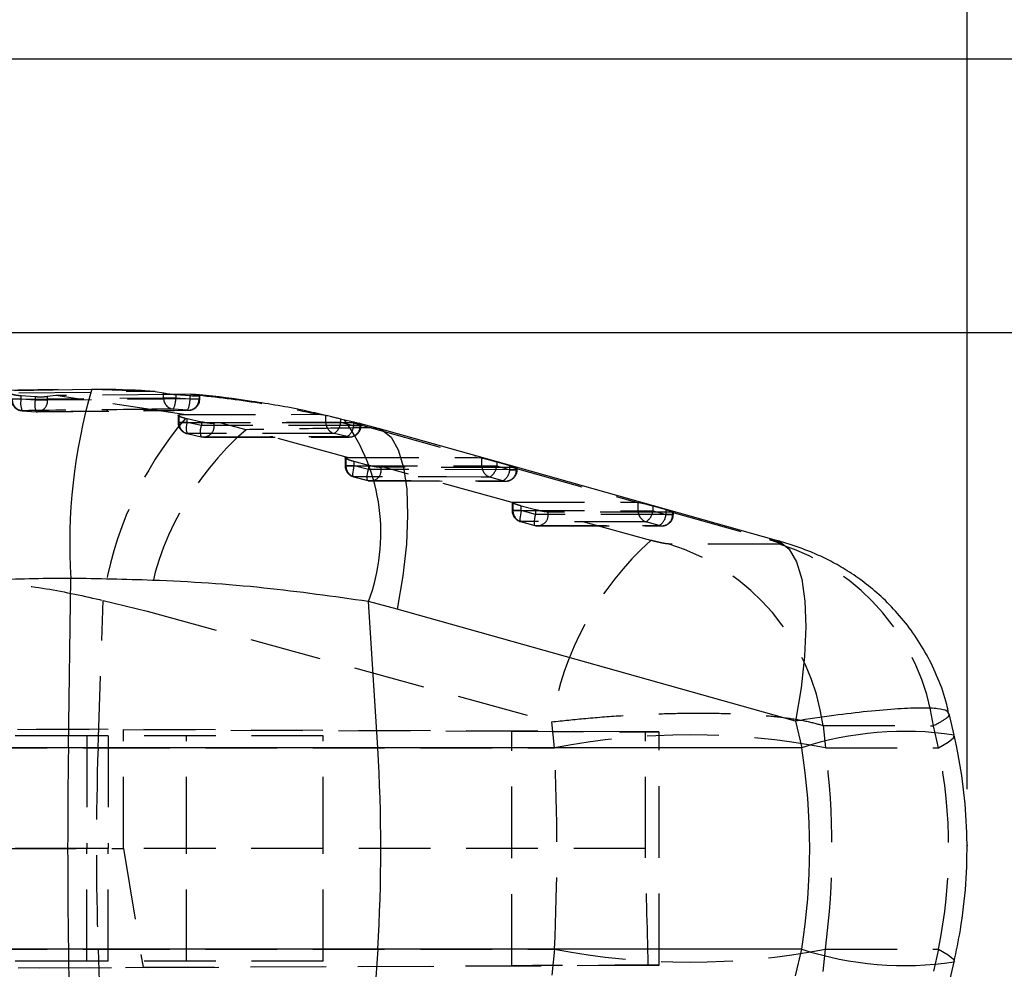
# Model space of a CAD drawing. Extents: x 34 to 402, y 18 to 253.
# Tile 15 of 25: x 228 to 245, y 123 to 140. Entities that reach past the tile are written whole.
import ezdxf

# ---------------------------------------------------------------- set-up
doc = ezdxf.new("R2010")
doc.units = 0
doc.header["$PDSIZE"] = -1
doc.linetypes.add('HIDDEN', pattern=[1.905, 1.27, -0.635])
doc.layers.get('0').update_dxf_attribs({"linetype": 'CONTINUOUS'})
doc.styles.add('SLDTEXTSTYLE0', font='TXT', dxfattribs={"width": 0.75})
doc.dimstyles.new('SLDDIMSTYLE0', dxfattribs={"dimtxt": 3.5, "dimasz": 3.302, "dimexe": 0, "dimexo": 0.0625, "dimgap": 0.875, "dimtad": 1, "dimdec": 0, "dimrnd": 1e-09, "dimzin": 12, "dimtxsty": 'SLDTEXTSTYLE0', "dimsah": 1, "dimcen": 0.09, "dimazin": 3, "dimtfac": 1, "dimtdec": 0, "dimtofl": 0, "dimtmove": 0, "dimatfit": 3, "dimtolj": 1, "dimtzin": 12})
doc.dimstyles.new('SLDDIMSTYLE2', dxfattribs={"dimtxt": 3.5, "dimasz": 3.302, "dimexe": 0, "dimexo": 0.0625, "dimgap": 0.875, "dimtad": 1, "dimdec": 3, "dimrnd": 1e-09, "dimzin": 12, "dimtxsty": 'SLDTEXTSTYLE0', "dimsah": 1, "dimcen": 0.09, "dimazin": 3, "dimtfac": 1, "dimtdec": 3, "dimtofl": 0, "dimtmove": 0, "dimatfit": 3, "dimtolj": 1, "dimtzin": 12})

# ---------------------------------------------------------------- blocks, each defined once
blk = doc.blocks.new('_D_2')
at = {"color": 179, "linetype": 'CONTINUOUS'}
for p, q in [((132.745, 128.468), (132.745, 162.423)), ((244.748, 126.396), (244.748, 162.423)), ((132.745, 161.423), (244.748, 161.423))]:
    blk.add_line(p, q, dxfattribs=at)
for points in [[(132.745, 161.423), (136.047, 160.915), (136.047, 161.931)], [(244.748, 161.423), (241.446, 161.931), (241.446, 160.915)]]:
    blk.add_solid(points, dxfattribs=at)
at = {"color": 179, "linetype": 'CONTINUOUS', "insert": (185.026, 165.935, 0.1), "char_height": 3.5, "attachment_point": 1, "style": 'SLDTEXTSTYLE0'}
blk.add_mtext('112', dxfattribs=at)
blk = doc.blocks.new('_D_3')
at = {"color": 179, "linetype": 'CONTINUOUS'}
for p, q in [((192.743, 139.342), (268.179, 139.342)), ((267.179, 139.342), (267.179, 111.342)), ((192.743, 111.342), (268.179, 111.342))]:
    blk.add_line(p, q, dxfattribs=at)
for points in [[(267.179, 139.342), (266.671, 136.04), (267.687, 136.04)], [(267.179, 111.342), (267.687, 114.644), (266.671, 114.644)]]:
    blk.add_solid(points, dxfattribs=at)
at = {"color": 179, "linetype": 'CONTINUOUS', "insert": (262.668, 121.855, -18.401), "char_height": 3.5, "attachment_point": 1, "rotation": 90, "style": 'SLDTEXTSTYLE0'}
blk.add_mtext('28', dxfattribs=at)
blk = doc.blocks.new('_D_4')
at = {"color": 179, "linetype": 'CONTINUOUS'}
for p, q in [((193.593, 134.492), (256.179, 134.492)), ((255.179, 134.492), (255.179, 116.192)), ((193.593, 116.192), (256.179, 116.192))]:
    blk.add_line(p, q, dxfattribs=at)
for points in [[(255.179, 134.492), (254.671, 131.19), (255.687, 131.19)], [(255.179, 116.192), (255.687, 119.494), (254.671, 119.494)]]:
    blk.add_solid(points, dxfattribs=at)
at = {"color": 179, "linetype": 'CONTINUOUS', "insert": (250.668, 119.915, -18.401), "char_height": 3.5, "attachment_point": 1, "rotation": 90, "style": 'SLDTEXTSTYLE0'}
blk.add_mtext('18,3', dxfattribs=at)

msp = doc.modelspace()

# ---------------------------------------------------------------- linework, layer by layer
at = {"color": 7, "linetype": 'CONTINUOUS'}
for p, q in [((228.63953, 133.48187), (226.45052, 133.44609)), ((227.86113, 133.45902), (229.23187, 133.48482)), ((230.35576, 133.44079), (230.50523, 133.41977)), ((230.98755, 133.39484), (230.69252, 133.39221)), ((230.72109, 133.38982), (230.9743, 133.37103)), ((231.13448, 133.37855), (230.98755, 133.39484)), ((231.14348, 133.37609), (231.13448, 133.37855)), ((233.64235, 132.96026), (233.71162, 132.94369)), ((233.71162, 132.94369), (233.87571, 132.90321)), ((234.31236, 132.78545), (234.00254, 132.87114)), ((236.39877, 132.20245), (234.31324, 132.78858)), ((241.3714, 130.80491), (236.39877, 132.20245)), ((228.81824, 127.12708), (228.86153, 130.13025)), ((234.30103, 127.12708), (234.13698, 129.71934)), ((234.64918, 129.58498), (234.13698, 129.71934)), ((241.70865, 127.60072), (234.64918, 129.58498)), ((241.70865, 127.60072), (241.81833, 127.12708)), ((244.51802, 127.35303), (244.4292, 127.73656)), ((228.81824, 127.12708), (205.20951, 127.12708)), ((234.30103, 127.12708), (228.81824, 127.12708)), ((241.81833, 127.12708), (234.30103, 127.12708)), ((228.81824, 123.55707), (205.20951, 123.55707)), ((234.30103, 123.55707), (228.81824, 123.55707)), ((228.81824, 123.55707), (228.86153, 120.55389)), ((234.30103, 123.55707), (234.13698, 120.96481)), ((241.81833, 123.55707), (234.30103, 123.55707)), ((241.70865, 123.08343), (241.81833, 123.55707)), ((244.42921, 122.94762), (244.51802, 123.33112))]:
    msp.add_line(p, q, dxfattribs=at)
at = {"color": 7, "linetype": 'HIDDEN'}
for p, q in [((227.93894, 133.4209), (230.31252, 133.44686)), ((228.23056, 133.34834), (227.97923, 133.3661)), ((227.97923, 133.30596), (227.97923, 133.3661)), ((228.23056, 133.34834), (228.23056, 133.28832)), ((228.59687, 133.37354), (228.4502, 133.35421)), ((228.4502, 133.28832), (228.4502, 133.35421)), ((230.69252, 133.39221), (228.59687, 133.37354)), ((230.86494, 133.03558), (228.59687, 133.37354)), ((229.23187, 133.48482), (230.31252, 133.44686)), ((230.31252, 133.44686), (230.35576, 133.44079)), ((230.50523, 133.33371), (230.50523, 133.41977)), ((230.72109, 133.38982), (230.72109, 133.33371)), ((230.9743, 133.31405), (230.9743, 133.37103)), ((231.13448, 133.37855), (231.13448, 133.31405)), ((231.14946, 133.31405), (231.14946, 133.37239)), ((227.97923, 133.30596), (227.80785, 133.30596)), ((227.82282, 133.30596), (230.50523, 133.33371)), ((228.23056, 133.28832), (227.97923, 133.30596)), ((228.4502, 133.28832), (228.23056, 133.28832)), ((231.13448, 133.31405), (228.4502, 133.28832)), ((230.50523, 133.33371), (230.72109, 133.33371)), ((230.72109, 133.33371), (230.9743, 133.31405)), ((230.9743, 133.31405), (231.14899, 133.31405)), ((227.99878, 133.1034), (228.24781, 133.08594)), ((228.26435, 133.08288), (230.94827, 133.11006)), ((230.93054, 133.1118), (230.67964, 133.13126)), ((230.76309, 133.01976), (230.76309, 132.89556)), ((230.77808, 133.02884), (230.86494, 133.03558)), ((230.77808, 133.02884), (230.77808, 132.89556)), ((230.86494, 133.03558), (233.25288, 133.03937)), ((233.25288, 133.03937), (233.38148, 133.02496)), ((233.38148, 132.89834), (233.38148, 133.02496)), ((230.92628, 132.89556), (230.76309, 132.89556)), ((230.77808, 132.89556), (233.38148, 132.89834)), ((230.92628, 132.95749), (230.89247, 132.96524)), ((230.92628, 132.89556), (230.92628, 132.95749)), ((231.17585, 132.90286), (230.92628, 132.95749)), ((231.17585, 132.84019), (230.92628, 132.89556)), ((231.17585, 132.90286), (231.17585, 132.84019)), ((231.40367, 132.84019), (231.17585, 132.84019)), ((231.50376, 132.88849), (231.40367, 132.87971)), ((231.40367, 132.84019), (231.40367, 132.87971)), ((233.99086, 132.84086), (231.40367, 132.84019)), ((233.87502, 132.88716), (231.50376, 132.88849)), ((231.97048, 132.76615), (231.50376, 132.88849)), ((233.38148, 132.89834), (233.64235, 132.89834)), ((233.64235, 132.96026), (233.64235, 132.89834)), ((233.64235, 132.89834), (233.87571, 132.84086)), ((233.87502, 132.88716), (234.18682, 132.80209)), ((233.99086, 132.87512), (233.87502, 132.88716)), ((233.87571, 132.84086), (233.87571, 132.90321)), ((233.87571, 132.84086), (234.00583, 132.84086)), ((234.00366, 132.87247), (233.99086, 132.87512)), ((233.99086, 132.87512), (233.99086, 132.84086)), ((234.00585, 132.84086), (234.00585, 132.87264)), ((230.92661, 132.6971), (230.92337, 132.69711)), ((230.92661, 132.6971), (231.17386, 132.64228)), ((233.76336, 132.27606), (231.97048, 132.76615)), ((233.75956, 132.64331), (233.52852, 132.70023)), ((234.18682, 132.80209), (236.07051, 132.27237)), ((234.18682, 132.80209), (234.31302, 132.78843)), ((231.17386, 132.64228), (231.17044, 132.64229)), ((231.21586, 132.6341), (233.80285, 132.63662)), ((233.72362, 132.26928), (233.72362, 132.12737)), ((233.88681, 132.12737), (233.72362, 132.12737)), ((233.73861, 132.27556), (233.76336, 132.27606)), ((233.73861, 132.27556), (233.73861, 132.12737)), ((233.73861, 132.12737), (236.14967, 132.12359)), ((233.76336, 132.27606), (236.07051, 132.27237)), ((233.88681, 132.12737), (233.88681, 132.20033)), ((234.13639, 132.13423), (233.88681, 132.20033)), ((234.13639, 132.06038), (233.88681, 132.12737)), ((234.13639, 132.13423), (234.13639, 132.06038)), ((236.07051, 132.27237), (236.14967, 132.26665)), ((236.14967, 132.12359), (236.14967, 132.26665)), ((236.41053, 132.19861), (236.64389, 132.13294)), ((236.41053, 132.19861), (236.41053, 132.12359)), ((236.64389, 132.05674), (236.64389, 132.13294)), ((234.36421, 132.06038), (234.13639, 132.06038)), ((234.40631, 132.10028), (234.36421, 132.09878)), ((234.36421, 132.06038), (234.36421, 132.09878)), ((236.75904, 132.05674), (234.36421, 132.06038)), ((236.69448, 132.09691), (234.40631, 132.10028)), ((236.68416, 131.47744), (234.40631, 132.10028)), ((236.14967, 132.12359), (236.41053, 132.12359)), ((236.41053, 132.12359), (236.64389, 132.05674)), ((236.64389, 132.05674), (236.77402, 132.05674)), ((236.75904, 132.0931), (236.69448, 132.09691)), ((236.69448, 132.09691), (238.89106, 131.47938)), ((236.77145, 132.0922), (236.75904, 132.0931)), ((236.75904, 132.0931), (236.75904, 132.05674)), ((236.77403, 132.05674), (236.77403, 132.09356)), ((233.874, 131.93131), (234.12357, 131.86432)), ((233.87793, 131.93129), (234.12751, 131.8643)), ((234.17589, 131.85744), (236.57073, 131.85376)), ((236.52242, 131.86063), (236.28906, 131.92748)), ((236.68416, 131.47736), (236.68416, 131.33263)), ((236.69915, 131.48137), (238.89106, 131.47938)), ((236.69915, 131.48137), (236.69915, 131.33263)), ((238.89106, 131.47938), (238.91785, 131.47871)), ((238.91785, 131.33071), (238.91785, 131.47871)), ((236.84734, 131.33263), (236.68444, 131.33263)), ((236.69915, 131.33263), (238.91785, 131.33071)), ((236.84734, 131.33263), (236.84734, 131.41376)), ((237.09692, 131.3472), (236.84734, 131.41376)), ((237.09692, 131.26563), (236.84734, 131.33263)), ((237.09692, 131.3472), (237.09692, 131.26563)), ((237.32474, 131.26563), (237.09692, 131.26563)), ((239.14469, 130.80433), (237.30999, 131.30627)), ((237.32474, 131.30556), (237.30999, 131.30627)), ((237.32474, 131.26563), (237.32474, 131.30556)), ((239.51499, 131.30401), (237.32474, 131.30556)), ((239.52723, 131.26389), (237.32474, 131.26563)), ((238.91785, 131.33071), (239.17872, 131.33071)), ((239.17872, 131.41745), (239.41208, 131.35139)), ((239.17872, 131.41745), (239.17872, 131.33071)), ((239.17872, 131.33071), (239.41208, 131.26389)), ((239.41208, 131.26389), (239.41208, 131.35139)), ((239.41208, 131.26389), (239.54221, 131.26389)), ((239.52723, 131.30387), (239.51499, 131.30401)), ((239.51499, 131.30401), (241.24416, 130.81813)), ((239.5393, 131.30452), (239.52723, 131.30387)), ((239.52723, 131.30387), (239.52723, 131.26389)), ((239.54222, 131.26389), (239.54222, 131.30706)), ((236.83452, 131.13658), (237.08409, 131.06957)), ((236.83847, 131.13655), (237.08804, 131.06955)), ((239.29064, 131.06778), (239.05728, 131.1346)), ((237.13657, 131.06268), (239.33906, 131.06092)), ((241.42415, 130.73673), (239.47069, 130.73933)), ((241.24416, 130.81813), (241.37112, 130.80455)), ((229.34427, 127.12708), (229.43464, 129.7403)), ((229.43464, 129.7403), (230.2125, 129.54938)), ((230.2125, 129.54938), (237.38656, 127.58792)), ((237.4363, 127.12708), (237.38656, 127.58792)), ((203.15405, 127.56656), (229.79449, 127.45021)), ((239.04611, 127.41149), (203.55339, 127.56656)), ((229.79449, 127.45021), (236.68098, 127.42074)), ((229.79449, 125.34207), (229.79449, 127.45021)), ((236.68098, 123.26341), (236.68098, 127.42074)), ((242.19585, 127.5229), (244.15262, 127.51934)), ((242.19585, 127.5229), (242.23858, 127.12708)), ((244.24346, 127.12708), (244.15262, 127.51934)), ((229.14769, 127.34207), (203.1039, 127.34207)), ((229.14769, 127.34207), (229.14769, 125.34207)), ((233.33542, 127.34207), (229.14769, 127.34207)), ((229.52315, 127.34207), (229.52315, 125.34207)), ((230.91042, 125.34207), (230.91042, 127.34207)), ((233.33542, 125.34207), (233.33542, 127.34207)), ((239.04611, 125.34207), (239.04611, 127.41149)), ((239.28947, 123.274), (239.28947, 127.41014)), ((223.35956, 127.12708), (229.34427, 127.12708)), ((229.34427, 127.12708), (237.4363, 127.12708)), ((242.23858, 127.12708), (244.24346, 127.12708)), ((229.14769, 125.34207), (202.90945, 125.34207)), ((202.9206, 125.34207), (229.79449, 125.34207)), ((233.33542, 125.34207), (229.14769, 125.34207)), ((229.14769, 123.34207), (229.14769, 125.34207)), ((229.52315, 123.34207), (229.52315, 125.34207)), ((229.79449, 125.34207), (230.14106, 123.23542)), ((239.04611, 125.34207), (229.79449, 125.34207)), ((230.91042, 123.34207), (230.91042, 125.34207)), ((233.33542, 123.34207), (233.33542, 125.34207)), ((223.35956, 123.55707), (229.34427, 123.55707)), ((229.34427, 123.55707), (229.43464, 120.94385)), ((229.34427, 123.55707), (237.4363, 123.55707)), ((237.4363, 123.55707), (237.38656, 123.09623)), ((242.19585, 123.16125), (242.23858, 123.55707)), ((242.23858, 123.55707), (244.24346, 123.55707)), ((244.24346, 123.55707), (244.15262, 123.16481)), ((229.14769, 123.34207), (203.1039, 123.34207)), ((203.16135, 123.11759), (230.14106, 123.23542)), ((203.54609, 123.11759), (239.09642, 123.27291)), ((233.33542, 123.34207), (229.14769, 123.34207)), ((230.14106, 123.23542), (236.68098, 123.26341))]:
    msp.add_line(p, q, dxfattribs=at)
at = {"color": 8, "linetype": 'CONTINUOUS', "flags": 128}
for points in [[(234.31302, 132.78843), (234.3763, 132.76437), (234.53744, 132.63197), (234.66634, 132.4081), (234.75982, 132.09823), (234.81563, 131.7099), (234.8324, 131.2526), (234.80972, 130.73745), (234.74815, 130.17702), (234.64918, 129.58498)], [(241.37112, 130.80455), (241.43388, 130.78078), (241.59529, 130.64863), (241.72446, 130.42491), (241.81822, 130.11507), (241.87429, 129.72667), (241.8913, 129.26921), (241.86884, 128.75382), (241.80746, 128.1931), (241.70865, 127.60072)]]:
    msp.add_lwpolyline(points, dxfattribs=at)
at = {"color": 7, "linetype": 'HIDDEN', "flags": 128}
for points in [[(233.87793, 131.93129), (233.87044, 131.93339), (233.86525, 131.94341), (233.86256, 131.96094), (233.86248, 131.98526), (233.86502, 132.01538), (233.87008, 132.05007), (233.87744, 132.08792), (233.88681, 132.12737)], [(234.12751, 131.8643), (234.12001, 131.8664), (234.11482, 131.87642), (234.11213, 131.89395), (234.11205, 131.91827), (234.11459, 131.94839), (234.11965, 131.98308), (234.12701, 132.02093), (234.13639, 132.06038)], [(236.28906, 131.92748), (236.13593, 131.92772), (235.52343, 131.92868), (233.87793, 131.93129)], [(234.12751, 131.8643), (234.28063, 131.86406), (234.89313, 131.86312), (236.52242, 131.86063)], [(236.84734, 131.33263), (236.83797, 131.29317), (236.8306, 131.25532), (236.82555, 131.22062), (236.823, 131.1905), (236.82308, 131.16618), (236.82577, 131.14866), (236.83097, 131.13865), (236.83847, 131.13655)], [(237.09692, 131.26563), (237.08754, 131.22617), (237.08017, 131.18831), (237.07512, 131.15362), (237.07257, 131.1235), (237.07265, 131.09918), (237.07535, 131.08165), (237.08054, 131.07164), (237.08804, 131.06955)], [(239.05728, 131.1346), (238.90415, 131.13473), (238.29164, 131.13527), (236.83847, 131.13655)], [(237.08804, 131.06955), (237.24117, 131.06942), (237.85368, 131.06893), (239.29064, 131.06778)], [(244.24346, 127.12708), (244.41636, 127.22546), (244.506, 127.30665), (244.51803, 127.35298)], [(244.24346, 123.55707), (244.41636, 123.45869), (244.506, 123.37749), (244.51803, 123.33116)]]:
    msp.add_lwpolyline(points, dxfattribs=at)
at = {"color": 7, "linetype": 'CONTINUOUS'}
for centre, radius, start, end in [((238.6973, 130.74214), 9.85478, 163.840644, 183.559775), ((230.90743, 130.93353), 3.45025, 339.395647, 35.634524), ((353.41739, 125.34207), 124.61194, 179.1792381, 180.8207619), ((205.9373, 125.34207), 28.41984, 356.398973, 3.601027)]:
    msp.add_arc(centre, radius, start, end, dxfattribs=at)
at = {"color": 7, "linetype": 'HIDDEN'}
for centre, radius, start, end in [((228.01085, 133.30596), 0.203, 180, 266.33202), ((228.02025, 133.29975), 0.19752, 178.200101, 263.759949), ((228.29986, 133.23469), 0.32846, 167.46811, 203.559902), ((228.54657, 133.21333), 0.32478, 166.649962, 203.092724), ((228.25613, 133.28002), 0.19425, 267.546961, 2.449743), ((230.70275, 133.32752), 0.19762, 178.206845, 263.282484), ((230.2948, 133.31553), 0.42667, 334.414544, 2.442097), ((230.94049, 133.30572), 0.19417, 267.061418, 2.458437), ((230.54276, 133.30156), 0.43172, 333.924746, 1.656987), ((230.94646, 133.31405), 0.203, 270.504665, 0), ((228.26218, 133.28832), 0.203, 265.640237, 270.597757), ((235.70983, 128.84557), 6.33866, 139.463869, 171.885386), ((230.96609, 132.89556), 0.203, 180, 257.8518), ((230.97803, 132.8904), 0.20002, 178.519057, 255.102301), ((231.17636, 132.79265), 0.27042, 157.631081, 200.689061), ((231.42366, 132.7344), 0.26945, 156.880745, 199.987942), ((231.21164, 132.83079), 0.19226, 258.665153, 2.803401), ((233.58156, 132.89322), 0.20015, 178.532262, 254.631528), ((233.39743, 132.90731), 0.24509, 302.335043, 357.903372), ((233.79892, 132.83141), 0.19217, 258.181129, 2.819499), ((233.6282, 132.85346), 0.24783, 302.009841, 357.085373), ((233.80285, 132.84086), 0.203, 269.994339, 0), ((235.39263, 128.80717), 5.23304, 130.84019, 171.846106), ((231.21567, 132.84019), 0.203, 257.12902, 270.037015), ((233.92662, 132.12737), 0.203, 180, 254.974932), ((233.93947, 132.12255), 0.20091, 178.622673, 252.164578), ((234.17266, 132.0507), 0.19179, 256.382221, 2.895194), ((236.3505, 132.11875), 0.20089, 178.619247, 252.190765), ((236.157, 132.14496), 0.25444, 301.267895, 355.182013), ((236.56749, 132.04705), 0.1918, 256.408627, 2.893949), ((236.39037, 132.0781), 0.25442, 301.267462, 355.184019), ((236.57103, 132.05674), 0.203, 269.913263, 0), ((234.1762, 132.06038), 0.203, 254.974736, 269.912224), ((236.88716, 131.33263), 0.203, 180, 254.971718), ((236.90003, 131.32783), 0.20093, 178.628826, 252.159838), ((237.13322, 131.25592), 0.19177, 256.373757, 2.902054), ((239.11871, 131.3259), 0.20092, 178.626379, 252.196808), ((238.92514, 131.35208), 0.25447, 301.282638, 355.184221), ((239.3357, 131.25419), 0.19178, 256.412575, 2.900469), ((239.1585, 131.28525), 0.25448, 301.284175, 355.184501), ((239.33922, 131.26389), 0.203, 269.955314, 0), ((237.13673, 131.26563), 0.203, 254.971324, 269.954234), ((242.8336, 126.69922), 5.51906, 131.943296, 170.733736), ((238.28159, 126.96918), 3.95323, 8.051735, 72.49483), ((240.2387, 126.9658), 3.95287, 8.049779, 72.548657), ((239.83744, 114.63432), 12.72142, 79.120303, 100.879697), ((281.2756, 125.34207), 51.96199, 178.031381, 181.968619), ((239.83744, 136.04983), 12.72142, 259.120303, 280.879697)]:
    msp.add_arc(centre, radius, start, end, dxfattribs=at)
at = {"color": 8, "linetype": 'CONTINUOUS'}
for centre, radius, start, end in [((243.64404, 121.5532), 5.86527, 81.430466, 108.136127), ((243.64402, 129.13081), 5.86513, 251.863642, 278.569942)]:
    msp.add_arc(centre, radius, start, end, dxfattribs=at)
at = {"color": 7, "linetype": 'HIDDEN'}
for centre, major_axis, ratio, start_param, end_param in [((235.22937, 127.42784), (4.0601, -0.0177), 0.00020477, 5.07801161, 6.63117943), ((234.70074, 125.34207), (0, 10.27943), 0.27022516, 4.53785606, 4.88692191), ((234.70074, 125.34207), (0, 10.27943), 0.74460488, 4.53785606, 4.88692191), ((232.61092, 125.34207), (11.81198, 0), 0.87025457, 6.10865238, 6.45771823), ((235.22937, 102.76998), (0.20922, 58.06049), 0.06983591, 5.07355562, 5.11193522), ((235.22937, 123.25631), (4.0601, 0.0177), 0.00020477, 5.9735708, 7.48835901)]:
    msp.add_ellipse(centre, major_axis=major_axis, ratio=ratio, start_param=start_param, end_param=end_param, dxfattribs=at)
at = {"color": 7, "linetype": 'CONTINUOUS'}
msp.add_ellipse((232.61092, 125.34207), major_axis=(0, 10.27943), ratio=0.90952933, start_param=4.53785606, end_param=4.88692191, dxfattribs=at)
at = {"color": 7, "linetype": 'HIDDEN'}
for points, knots in [([(227.97923, 133.3661), (227.95701, 133.3679), (227.91259, 133.37151), (227.85849, 133.38033), (227.81943, 133.3902), (227.81198, 133.39621), (227.80825, 133.39923)], [0, 0, 0, 0, 0.24846332, 0.49682887, 0.7474873, 1, 1, 1, 1]), ([(228.4502, 133.35421), (228.43955, 133.35215), (228.41825, 133.34803), (228.36313, 133.34466), (228.29824, 133.34422), (228.25302, 133.34697), (228.23056, 133.34834)], [0, 0, 0, 0, 0.25159214, 0.50325255, 0.75331468, 1, 1, 1, 1]), ([(230.98755, 133.39484), (231.37119, 133.35304), (232.14268, 133.26899), (232.88147, 133.11619), (233.25288, 133.03937)], [0, 0, 0, 0, 0.4972715, 1, 1, 1, 1]), ([(230.67964, 133.13126), (230.62865, 133.13077), (230.37369, 133.12832), (229.48006, 133.11956), (228.63744, 133.11037), (227.99878, 133.1034)], [0, 0, 0, 0, 0.05706023, 0.28530088, 1, 1, 1, 1]), ([(228.24781, 133.08594), (228.2988, 133.08647), (228.55374, 133.08914), (229.44797, 133.09826), (230.29124, 133.10596), (230.93054, 133.1118)], [0, 0, 0, 0, 0.05702029, 0.2851024, 1, 1, 1, 1]), ([(230.76609, 133.01976), (230.76546, 133.02188), (230.76418, 133.02619), (230.7734, 133.02795), (230.77808, 133.02884)], [0, 0, 0, 0, 0.49230296, 1, 1, 1, 1]), ([(230.89247, 132.96524), (230.87154, 132.9709), (230.82966, 132.98221), (230.78394, 133.00044), (230.77169, 133.01017), (230.76556, 133.01504)], [0, 0, 0, 0, 0.33319987, 0.66633862, 1, 1, 1, 1]), ([(231.40367, 132.87971), (231.39327, 132.87865), (231.37247, 132.87654), (231.31885, 132.87946), (231.25582, 132.88712), (231.20626, 132.89612), (231.18025, 132.90189), (231.17585, 132.90286)], [0, 0, 0, 0, 0.23724546, 0.47452051, 0.71143042, 0.95126027, 1, 1, 1, 1]), ([(233.52852, 132.70023), (233.4775, 132.70018), (233.22245, 132.69998), (232.35512, 132.69918), (231.53884, 132.69799), (230.92661, 132.6971)], [0, 0, 0, 0, 0.05881605, 0.29408162, 1, 1, 1, 1]), ([(234.18682, 132.80209), (233.76205, 132.79544), (233.02191, 132.78386), (232.28463, 132.77144), (231.97048, 132.76615)], [0, 0, 0, 0, 0.573898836, 1, 1, 1, 1]), ([(231.17386, 132.64228), (231.22487, 132.64232), (231.47992, 132.64252), (232.34181, 132.64308), (233.15271, 132.64321), (233.75956, 132.64331)], [0, 0, 0, 0, 0.05918505, 0.29592469, 1, 1, 1, 1]), ([(233.88681, 132.20033), (233.86407, 132.20679), (233.81859, 132.2197), (233.76482, 132.24048), (233.73055, 132.25847), (233.71833, 132.27194), (233.73182, 132.27435), (233.73861, 132.27556)], [0, 0, 0, 0, 0.201202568, 0.402337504, 0.604301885, 0.800872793, 1, 1, 1, 1]), ([(234.36421, 132.09878), (234.35381, 132.09864), (234.33302, 132.09836), (234.27958, 132.10439), (234.21668, 132.1151), (234.16703, 132.12623), (234.14085, 132.13307), (234.13639, 132.13423)], [0, 0, 0, 0, 0.23575425, 0.4714858, 0.70834148, 0.95024267, 1, 1, 1, 1]), ([(236.14967, 132.26665), (236.16009, 132.26476), (236.18092, 132.26099), (236.23414, 132.24749), (236.29743, 132.23031), (236.35927, 132.21302), (236.39598, 132.2027), (236.41053, 132.19861)], [0, 0, 0, 0, 0.20803258, 0.41582705, 0.62992892, 0.85325059, 1, 1, 1, 1]), ([(236.64389, 132.13294), (236.66466, 132.12708), (236.70623, 132.11537), (236.74993, 132.10254), (236.77316, 132.09501), (236.7717, 132.09392), (236.77121, 132.09356)], [0, 0, 0, 0, 0.28769367, 0.57565897, 0.85682104, 1, 1, 1, 1]), ([(236.68416, 131.47744), (236.68416, 131.47755), (236.68434, 131.4801), (236.69191, 131.48075), (236.69915, 131.48137)], [0, 0, 0, 0, 0.04418934, 1, 1, 1, 1]), ([(236.84734, 131.41376), (236.82461, 131.42017), (236.77915, 131.43298), (236.72583, 131.45236), (236.69052, 131.46864), (236.68621, 131.4746), (236.68416, 131.47744)], [0, 0, 0, 0, 0.25613843, 0.51227436, 0.76753218, 1, 1, 1, 1]), ([(238.91785, 131.47871), (238.92817, 131.47763), (238.94881, 131.47546), (239.00156, 131.46414), (239.06423, 131.44867), (239.1263, 131.43213), (239.16344, 131.42173), (239.17872, 131.41745)], [0, 0, 0, 0, 0.20667058, 0.41314253, 0.62482308, 0.84565329, 1, 1, 1, 1]), ([(237.30999, 131.30627), (237.29638, 131.30772), (237.26915, 131.31062), (237.20905, 131.32104), (237.14939, 131.3337), (237.11217, 131.34328), (237.09692, 131.3472)], [0, 0, 0, 0, 0.26909027, 0.53805026, 0.81069236, 1, 1, 1, 1]), ([(239.41208, 131.35139), (239.433, 131.34538), (239.47486, 131.33334), (239.51856, 131.31909), (239.54159, 131.31), (239.53989, 131.30778), (239.53934, 131.30706)], [0, 0, 0, 0, 0.28938537, 0.57899593, 0.86268471, 1, 1, 1, 1]), ([(239.47069, 130.73933), (239.457, 130.74008), (239.42963, 130.74159), (239.35948, 130.75336), (239.27622, 130.77086), (239.20184, 130.78894), (239.15852, 130.80061), (239.14469, 130.80433)], [0, 0, 0, 0, 0.21908595, 0.43816312, 0.657675, 0.89067012, 1, 1, 1, 1]), ([(241.24416, 130.81813), (241.27673, 130.80863), (241.34201, 130.78958), (241.41218, 130.76405), (241.44634, 130.7461), (241.44591, 130.73775), (241.43014, 130.73701), (241.42415, 130.73673)], [0, 0, 0, 0, 0.23547157, 0.4718627, 0.68707546, 0.8810165, 1, 1, 1, 1]), ([(224.36421, 129.92839), (224.86403, 129.99152), (225.87318, 130.11899), (227.2377, 130.09544), (228.43192, 129.96618), (229.09925, 129.81585), (229.43464, 129.7403)], [0, 0, 0, 0, 0.29318564, 0.59195381, 0.7949195, 1, 1, 1, 1]), ([(237.38656, 127.58792), (237.58707, 127.60932), (238.00692, 127.65415), (238.65599, 127.70198), (239.30672, 127.73349), (239.92647, 127.74514), (240.5065, 127.73825), (241.03798, 127.71201), (241.50709, 127.66691), (241.90581, 127.60486), (242.09917, 127.55022), (242.19585, 127.5229)], [0, 0, 0, 0, 0.10362276, 0.216977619, 0.330332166, 0.440538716, 0.550744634, 0.663029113, 0.775313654, 0.887656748, 1, 1, 1, 1]), ([(244.15262, 127.51934), (244.23285, 127.56108), (244.37839, 127.63681), (244.4442, 127.7053), (244.42342, 127.72926), (244.41914, 127.73419)], [0, 0, 0, 0, 0.49374949, 0.89576107, 1, 1, 1, 1])]:
    msp.add_open_spline(points, degree=3, knots=knots, dxfattribs=at)
at = {"color": 7, "linetype": 'CONTINUOUS'}
for points, knots in [([(230.35583, 133.44167), (230.31394, 133.44489), (229.97022, 133.47129), (229.59226, 133.48256), (229.2599, 133.4806), (229.22901, 133.48042)], [0, 0, 0, 0, 0.11180108, 0.91742826, 1, 1, 1, 1]), ([(230.50523, 133.41977), (230.51602, 133.41706), (230.53758, 133.41162), (230.59335, 133.40256), (230.65687, 133.39475), (230.70057, 133.39139), (230.72109, 133.38982)], [0, 0, 0, 0, 0.25719568, 0.51435165, 0.77198498, 1, 1, 1, 1]), ([(230.9743, 133.37103), (230.99641, 133.36946), (231.04063, 133.36632), (231.09621, 133.36535), (231.13358, 133.36703), (231.15093, 133.3697), (231.14785, 133.37191), (231.14718, 133.37239)], [0, 0, 0, 0, 0.23390894, 0.4678443, 0.70124443, 0.9351963, 1, 1, 1, 1]), ([(233.37633, 133.01771), (233.25072, 133.04788), (232.8233, 133.15051), (232.07565, 133.27139), (231.42283, 133.36251), (231.08015, 133.3875), (231.04956, 133.38973)], [0, 0, 0, 0, 0.16698232, 0.56818237, 0.96146133, 1, 1, 1, 1]), ([(233.38148, 133.02496), (233.39208, 133.02245), (233.41328, 133.01743), (233.46766, 133.00359), (233.53211, 132.9872), (233.59335, 132.97196), (233.629, 132.96345), (233.64235, 132.96026)], [0, 0, 0, 0, 0.21237493, 0.42453917, 0.64210469, 0.86592799, 1, 1, 1, 1]), ([(233.87571, 132.90321), (233.8963, 132.8981), (233.93752, 132.88786), (233.98095, 132.87769), (234.00406, 132.8725), (234.00322, 132.87264), (234.00296, 132.87268)], [0, 0, 0, 0, 0.29290484, 0.58607321, 0.87292238, 1, 1, 1, 1]), ([(244.42249, 127.73494), (244.41193, 127.78907), (244.37026, 128.00247), (244.24003, 128.35541), (244.03981, 128.78133), (243.79763, 129.1664), (243.52662, 129.50931), (243.2352, 129.80722), (242.93481, 130.05873), (242.63447, 130.26635), (242.3397, 130.43503), (242.05265, 130.57102), (241.76878, 130.68142), (241.54487, 130.7556), (241.40804, 130.79334), (241.36976, 130.80389)], [0, 0, 0, 0, 0.03615818, 0.14255716, 0.24542947, 0.34469621, 0.44019472, 0.53169841, 0.6176396, 0.69691369, 0.77111392, 0.84068039, 0.90625447, 0.97377245, 1, 1, 1, 1]), ([(228.86153, 130.13025), (228.42433, 130.1274), (227.54789, 130.12169), (226.67533, 130.0278), (226.23805, 129.98074)], [0, 0, 0, 0, 0.49884729, 1, 1, 1, 1]), ([(234.13698, 129.71934), (233.52379, 129.80676), (232.28092, 129.98397), (230.48857, 130.10291), (229.34366, 130.12215), (228.86153, 130.13025)], [0, 0, 0, 0, 0.360504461, 0.730708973, 1, 1, 1, 1]), ([(244.51802, 123.33112), (244.5581, 123.52058), (244.65455, 123.9764), (244.73771, 124.71041), (244.75929, 125.52512), (244.70456, 126.336), (244.60932, 126.94435), (244.53425, 127.28036), (244.51802, 127.35303)], [0, 0, 0, 0, 0.14329169, 0.34474014, 0.54524338, 0.74513808, 0.94488134, 1, 1, 1, 1])]:
    msp.add_open_spline(points, degree=3, knots=knots, dxfattribs=at)
at = {"color": 8, "linetype": 'CONTINUOUS'}
msp.add_open_spline([(244.41914, 127.73419), (244.41357, 127.75019), (244.40005, 127.78906), (244.24178, 127.82346), (243.95549, 127.83763), (243.53575, 127.82165), (243.00756, 127.77534), (242.39435, 127.70279), (241.93955, 127.63509), (241.70865, 127.60072)], degree=3, knots=[0, 0, 0, 0, 0.10066035, 0.24450607, 0.39269229, 0.54513972, 0.70278297, 0.8491082, 1, 1, 1, 1], dxfattribs=at)
at = {"color": 179, "linetype": 'CONTINUOUS'}
msp.add_point((244.74829, 125.39623), dxfattribs=at)

# ---------------------------------------------------------------- dimensions: what is measured, and where the dimension line sits
dim = msp.add_linear_dim(base=(244.74829, 161.42336), p1=(132.74522, 127.4678), p2=(244.74829, 125.39623), dimstyle='SLDDIMSTYLE0', dxfattribs=at)
dim.commit()
dim.dimension.update_dxf_attribs({"geometry": '_D_2', "text_midpoint": (190.32733, 161.42336), "dimtype": 160})
for base, p1, p2, picture, middle in [((267.17949, 111.34207), (191.74273, 139.34207), (191.74273, 111.34207), '_D_3', (267.17949, 125.86295)), ((255.17949, 116.19207), (192.59273, 134.49207), (192.59273, 116.19207), '_D_4', (255.17949, 125.86295))]:
    dim = msp.add_linear_dim(base=base, p1=p1, p2=p2, angle=90, dimstyle='SLDDIMSTYLE2', dxfattribs=at)
    dim.commit()
    dim.dimension.update_dxf_attribs({"geometry": picture, "text_midpoint": middle, "dimtype": 160})

doc.saveas('drawing.dxf')
